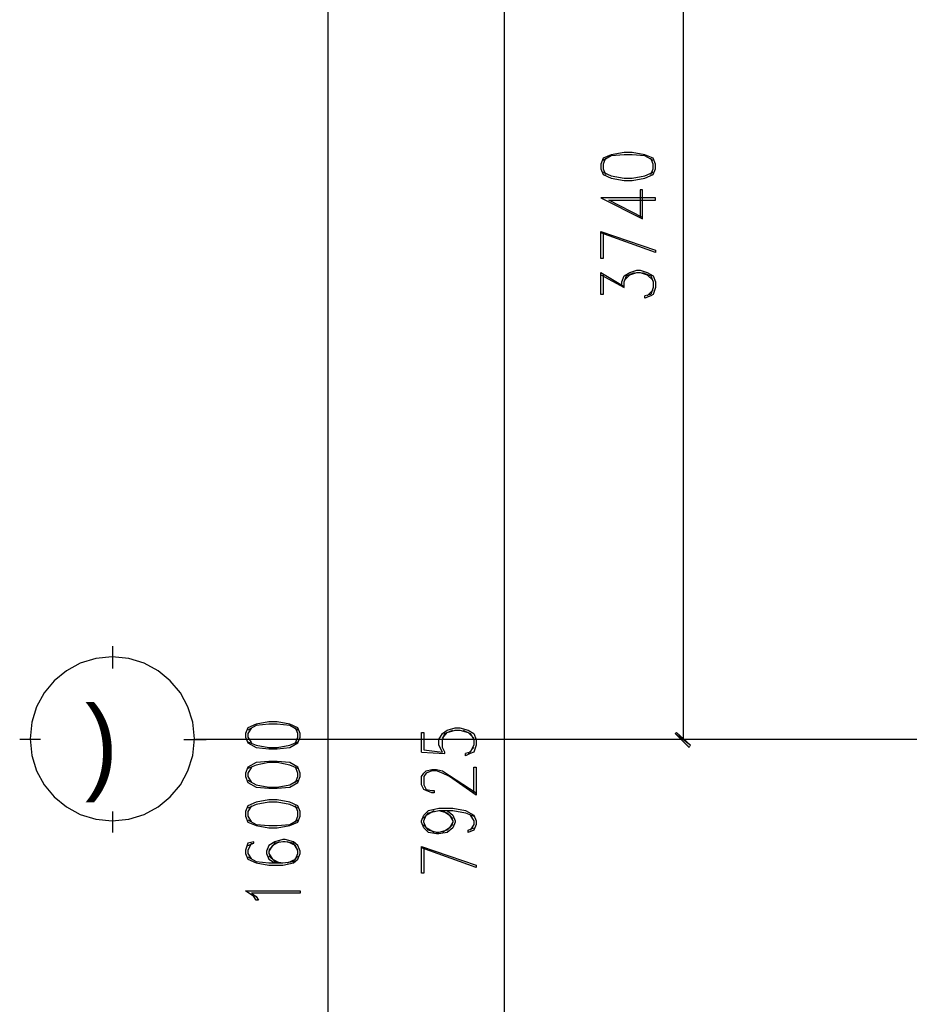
# Model space of a CAD drawing. Header units: millimetres. Extents: x 0 to 420, y 0 to 297.
# Tile 44 of 68: x 210 to 242, y 156 to 192. Entities that reach past the tile are written whole.
import ezdxf

# ---------------------------------------------------------------- set-up
doc = ezdxf.new("R2010")
doc.units = ezdxf.units.MM
for name, color, linetype in [('FILL_000000', 7, 'Continuous'), ('LINE_000000', 7, 'Continuous'), ('TEXT', 7, 'Continuous')]:
    doc.layers.add(name, color=color, linetype=linetype)

msp = doc.modelspace()

# ---------------------------------------------------------------- hatches: boundary and pattern name
at = {"layer": 'FILL_000000'}
h = msp.add_hatch(color=7, dxfattribs=at)
h.dxf.hatch_style = 1
h.paths.add_polyline_path([(233.849, 166.201), (233.807, 166.158), (234.357, 165.735), (233.849, 166.201)])
h = msp.add_hatch(color=7, dxfattribs=at)
h.dxf.hatch_style = 1
h.paths.add_polyline_path([(233.807, 166.158), (234.357, 165.735), (234.315, 165.65), (233.807, 166.158)])

# ---------------------------------------------------------------- linework, layer by layer
at = {"layer": 'LINE_000000', "lineweight": 25}
for p, q in [((221.192, 83.354), (221.192, 243.332)), ((227.584, 203.327), (227.584, 124.079)), ((234.103, 165.947), (234.103, 203.327)), ((231.098, 182.838), (231.944, 182.372)), ((233.003, 182.287), (232.791, 182.076)), ((213.36, 168.529), (213.36, 169.333)), ((210.735, 165.947), (209.973, 165.947)), ((215.942, 165.947), (216.747, 165.947)), ((326.094, 165.947), (216.366, 165.947)), ((241.808, 165.947), (233.341, 165.947)), ((224.578, 165.481), (225.425, 165.439)), ((226.483, 165.65), (226.272, 165.439)), ((213.36, 162.56), (213.36, 163.322))]:
    msp.add_line(p, q, dxfattribs=at)
for points in [[(231.098, 186.69), (231.182, 186.478), (231.479, 186.351), (231.944, 186.267), (232.241, 186.267), (232.706, 186.351), (233.003, 186.478), (233.087, 186.69), (233.087, 186.859), (233.003, 187.071), (232.706, 187.198), (232.241, 187.283), (231.944, 187.283), (231.479, 187.198), (231.182, 187.071), (231.098, 186.859), (231.098, 186.69)], [(216.323, 165.968), (216.263, 166.569), (216.089, 167.13), (215.814, 167.636), (215.449, 168.078), (215.007, 168.443), (214.501, 168.718), (213.94, 168.892), (213.339, 168.952), (212.737, 168.892), (212.177, 168.718), (211.67, 168.443), (211.228, 168.078), (210.864, 167.636), (210.589, 167.13), (210.415, 166.569), (210.354, 165.968), (210.415, 165.366), (210.589, 164.806), (210.864, 164.299), (211.228, 163.857), (211.67, 163.493), (212.177, 163.218), (212.737, 163.044), (213.339, 162.983), (213.94, 163.044), (214.501, 163.218), (215.007, 163.493), (215.449, 163.857), (215.814, 164.299), (216.089, 164.806), (216.263, 165.366), (216.323, 165.968)], [(218.186, 166.031), (218.271, 165.82), (218.567, 165.65), (219.033, 165.608), (219.329, 165.608), (219.795, 165.65), (220.091, 165.82), (220.176, 166.031), (220.176, 166.158), (220.091, 166.37), (219.795, 166.497), (219.329, 166.582), (219.033, 166.582), (218.567, 166.497), (218.271, 166.37), (218.186, 166.158), (218.186, 166.031)], [(218.186, 164.592), (218.271, 164.38), (218.567, 164.211), (219.033, 164.169), (219.329, 164.169), (219.795, 164.211), (220.091, 164.38), (220.176, 164.592), (220.176, 164.719), (220.091, 164.931), (219.795, 165.1), (219.329, 165.142), (219.033, 165.142), (218.567, 165.1), (218.271, 164.931), (218.186, 164.719), (218.186, 164.592)], [(218.186, 163.153), (218.271, 162.941), (218.567, 162.814), (219.033, 162.729), (219.329, 162.729), (219.795, 162.814), (220.091, 162.941), (220.176, 163.153), (220.176, 163.322), (220.091, 163.534), (219.795, 163.661), (219.329, 163.745), (219.033, 163.745), (218.567, 163.661), (218.271, 163.534), (218.186, 163.322), (218.186, 163.153)], [(220.176, 160.443), (220.176, 160.359), (218.398, 160.359), (218.567, 160.232), (218.652, 160.105), (218.567, 160.105), (218.482, 160.232), (218.186, 160.443), (220.176, 160.443)]]:
    msp.add_lwpolyline(points, close=True, dxfattribs=at)
for points in [[(233.003, 186.986), (232.706, 187.156), (232.241, 187.198), (231.944, 187.198), (231.479, 187.156), (231.182, 186.986)], [(231.267, 187.071), (231.182, 186.859), (231.182, 186.69), (231.267, 186.478)], [(232.918, 186.478), (233.003, 186.69), (233.003, 186.859), (232.918, 187.071)], [(231.182, 186.563), (231.479, 186.436), (231.944, 186.351), (232.241, 186.351), (232.706, 186.436), (233.003, 186.563)], [(232.622, 184.912), (231.394, 185.547), (233.087, 185.547), (233.087, 185.632), (231.098, 185.632), (232.622, 184.87), (232.622, 185.928), (232.537, 185.928), (232.537, 184.912)], [(231.182, 184.362), (231.182, 183.43), (231.098, 183.43), (231.098, 184.404), (233.087, 183.727), (233.087, 183.642), (231.098, 184.362)], [(231.182, 182.838), (231.182, 182.118), (231.098, 182.118), (231.098, 182.922), (231.944, 182.414)], [(231.86, 182.414), (231.86, 182.584), (231.944, 182.795), (232.156, 182.922), (232.41, 183.007), (232.537, 183.007), (232.791, 182.922), (233.003, 182.795), (233.087, 182.584), (233.087, 182.372), (233.003, 182.118), (232.918, 182.076), (232.706, 181.991), (232.706, 182.076)], [(231.944, 182.372), (231.944, 182.584), (232.029, 182.795), (232.325, 182.922)], [(231.944, 182.626), (232.156, 182.838), (232.41, 182.922), (232.537, 182.922), (232.791, 182.838), (233.003, 182.626)], [(232.622, 182.922), (232.918, 182.795), (233.003, 182.584), (233.003, 182.372), (232.918, 182.118), (232.706, 182.076)], [(220.091, 166.285), (219.795, 166.455), (219.329, 166.497), (219.033, 166.497), (218.567, 166.455), (218.271, 166.285)], [(218.398, 166.37), (218.271, 166.158), (218.271, 166.031), (218.398, 165.82)], [(220.006, 165.82), (220.091, 166.031), (220.091, 166.158), (220.006, 166.37)], [(224.578, 165.481), (224.578, 166.201), (224.663, 166.201), (224.663, 165.566), (225.34, 165.481), (225.213, 165.735), (225.213, 165.947), (225.34, 166.158), (225.51, 166.285), (225.806, 166.37), (225.975, 166.37), (226.272, 166.285), (226.483, 166.158), (226.568, 165.947), (226.568, 165.735), (226.483, 165.481), (226.356, 165.439), (226.187, 165.354), (226.187, 165.439)], [(225.425, 165.439), (225.425, 165.481), (225.34, 165.65), (225.34, 165.947), (225.425, 166.158), (225.721, 166.285)], [(225.34, 165.989), (225.51, 166.201), (225.806, 166.285), (225.975, 166.285), (226.272, 166.201), (226.483, 165.989)], [(226.102, 166.285), (226.356, 166.158), (226.483, 165.947), (226.483, 165.735), (226.356, 165.481), (226.187, 165.439)], [(218.271, 165.862), (218.567, 165.735), (219.033, 165.65), (219.329, 165.65), (219.795, 165.735), (220.091, 165.862)], [(220.091, 164.888), (219.795, 165.015), (219.329, 165.1), (219.033, 165.1), (218.567, 165.015), (218.271, 164.888)], [(218.398, 164.931), (218.271, 164.719), (218.271, 164.592), (218.398, 164.38)], [(220.006, 164.38), (220.091, 164.592), (220.091, 164.719), (220.006, 164.931)], [(226.483, 163.999), (226.483, 164.931), (226.568, 164.931), (226.568, 163.915), (225.594, 164.592), (225.34, 164.719), (225.129, 164.804), (224.959, 164.804), (224.748, 164.719), (224.663, 164.592), (224.663, 164.296), (224.748, 164.126), (224.959, 164.084), (225.044, 164.084), (225.044, 163.999), (224.959, 163.999), (224.748, 164.084), (224.663, 164.126), (224.578, 164.296), (224.578, 164.592), (224.663, 164.719), (224.748, 164.804), (224.959, 164.846), (225.129, 164.846), (225.34, 164.804), (225.594, 164.634), (226.568, 163.999)], [(218.271, 164.465), (218.567, 164.296), (219.033, 164.211), (219.329, 164.211), (219.795, 164.296), (220.091, 164.465)], [(220.091, 163.449), (219.795, 163.576), (219.329, 163.661), (219.033, 163.661), (218.567, 163.576), (218.271, 163.449)], [(218.398, 163.534), (218.271, 163.322), (218.271, 163.153), (218.398, 162.941)], [(220.006, 162.941), (220.091, 163.153), (220.091, 163.322), (220.006, 163.534)], [(225.51, 163.364), (225.721, 163.195), (225.806, 162.983), (225.806, 162.941), (225.721, 162.729), (225.51, 162.56), (225.213, 162.518), (225.129, 162.518), (224.832, 162.56), (224.663, 162.729), (224.578, 162.941), (224.578, 162.983), (224.663, 163.195), (224.832, 163.364), (225.213, 163.449), (225.721, 163.449), (226.187, 163.364), (226.483, 163.195), (226.568, 162.983), (226.568, 162.856), (226.483, 162.645), (226.272, 162.56), (226.272, 162.645), (226.483, 162.729)], [(225.044, 162.56), (224.748, 162.729), (224.663, 162.941), (224.663, 162.983), (224.748, 163.195), (225.044, 163.364)], [(224.663, 163.068), (224.832, 163.28), (225.213, 163.364), (225.721, 163.364), (226.187, 163.28), (226.483, 163.153)], [(225.213, 163.364), (225.51, 163.28), (225.721, 163.068)], [(225.34, 163.364), (225.594, 163.195), (225.721, 162.983), (225.721, 162.941), (225.594, 162.729), (225.34, 162.56)], [(218.271, 163.026), (218.567, 162.856), (219.033, 162.814), (219.329, 162.814), (219.795, 162.856), (220.091, 163.026)], [(226.356, 163.195), (226.483, 162.983), (226.483, 162.856), (226.356, 162.645)], [(225.721, 162.856), (225.51, 162.645), (225.213, 162.56), (225.129, 162.56), (224.832, 162.645), (224.663, 162.856)], [(218.271, 162.094), (218.482, 162.179), (218.482, 162.221), (218.271, 162.179), (218.186, 161.925), (218.186, 161.798), (218.271, 161.586), (218.567, 161.459), (219.033, 161.375), (219.541, 161.375), (219.922, 161.459), (220.091, 161.586), (220.176, 161.798), (220.176, 161.883), (220.091, 162.094), (219.922, 162.221), (219.625, 162.306), (219.541, 162.306), (219.244, 162.221), (219.033, 162.094), (218.948, 161.883), (218.948, 161.798), (219.033, 161.586), (219.244, 161.459)], [(218.398, 162.179), (218.271, 161.925), (218.271, 161.798), (218.398, 161.586)], [(220.091, 161.925), (219.922, 162.179), (219.625, 162.221), (219.541, 162.221), (219.244, 162.179), (219.033, 161.925)], [(219.414, 162.221), (219.16, 162.094), (219.033, 161.883), (219.033, 161.798), (219.16, 161.586), (219.414, 161.459)], [(219.71, 161.459), (220.006, 161.586), (220.091, 161.798), (220.091, 161.883), (220.006, 162.094), (219.71, 162.221)], [(224.663, 162.01), (224.663, 161.078), (224.578, 161.078), (224.578, 162.052), (226.568, 161.375), (226.568, 161.29), (224.578, 162.01)], [(218.271, 161.671), (218.567, 161.502), (219.033, 161.459), (219.541, 161.459), (219.922, 161.502), (220.091, 161.713)], [(219.033, 161.713), (219.244, 161.502), (219.541, 161.459)]]:
    msp.add_lwpolyline(points, dxfattribs=at)
at = {"layer": 'LINE_000000', "lineweight": 0}
for points in [[(233.849, 166.201), (233.807, 166.158), (234.357, 165.735), (233.849, 166.201)], [(233.807, 166.158), (234.357, 165.735), (234.315, 165.65), (233.807, 166.158)]]:
    msp.add_lwpolyline(points, close=True, dxfattribs=at)

# ---------------------------------------------------------------- texts
at = {"layer": 'TEXT'}
msp.add_text(')', height=2.699, dxfattribs=at).set_placement((212.344, 164.465))

doc.saveas('drawing.dxf')
